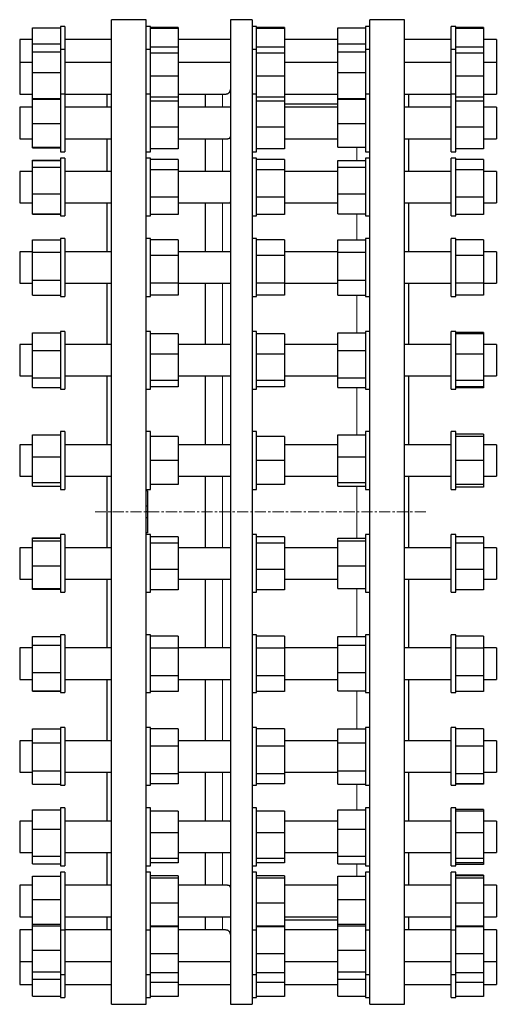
# Model space of a CAD drawing. Header units: millimetres. Extents: x 86 to 2098, y 113 to 2091.
# Tile 3 of 3: x 1553 to 2098, y 936 to 2061. Entities that reach past the tile are written whole.
import ezdxf

# ---------------------------------------------------------------- set-up
doc = ezdxf.new("R2010")
doc.units = ezdxf.units.MM
doc.linetypes.add('CENTERX2', pattern=[20.32, 12.7, -2.54, 2.54, -2.54])
doc.layers.add('FORMAT', color=7, linetype='Continuous')

msp = doc.modelspace()

# ---------------------------------------------------------------- linework, layer by layer
at = {"color": 7, "linetype": 'Continuous', "lineweight": 25}
for p, q in [((1697.1, 2060.6), (1657.6, 2060.6)), ((1657.6, 935.6), (1657.6, 2060.6)), ((1697.1, 935.6), (1697.1, 2060.6)), ((1818.5, 2060.6), (1793.5, 2060.6)), ((1793.5, 2060.6), (1793.5, 935.6)), ((1818.5, 2060.6), (1818.5, 935.6)), ((1992.6, 2060.6), (1953.1, 2060.6)), ((1953.1, 1498.1), (1953.1, 2060.6)), ((1992.6, 1498.1), (1992.6, 2060.6)), ((1567.3, 2051.4), (1599.1, 2051.4)), ((1567.3, 2033), (1567.3, 2051.4)), ((1604.1, 2052.8), (1599.1, 2052.8)), ((1599.1, 2052.8), (1599.1, 2026.6)), ((1604.1, 2052.8), (1604.1, 2026.6)), ((1702.1, 2052.8), (1697.1, 2052.8)), ((1702.1, 2052), (1702.1, 2052.8)), ((1702.1, 2026.6), (1702.1, 2052)), ((1733.9, 2051.5), (1702.1, 2051.5)), ((1733.9, 2050.7), (1702.1, 2050.7)), ((1733.9, 2051.5), (1733.9, 2050.7)), ((1733.9, 2050.7), (1733.9, 2029.1)), ((1823.5, 2052.8), (1818.5, 2052.8)), ((1823.5, 2052), (1823.5, 2052.8)), ((1823.5, 2026.6), (1823.5, 2052)), ((1855.3, 2051.5), (1823.5, 2051.5)), ((1855.3, 2050.7), (1823.5, 2050.7)), ((1855.3, 2051.5), (1855.3, 2050.7)), ((1855.3, 2050.7), (1855.3, 2029.1)), ((1916.3, 2033), (1916.3, 2051.4)), ((1916.3, 2051.4), (1948.1, 2051.4)), ((1953.1, 2052.8), (1948.1, 2052.8)), ((1948.1, 2052.8), (1948.1, 2026.6)), ((2051.1, 2052.8), (2046.1, 2052.8)), ((2046.1, 2052), (2046.1, 2052.8)), ((2046.1, 2026.6), (2046.1, 2052)), ((2051.1, 2052), (2051.1, 2052.8)), ((2051.1, 2026.6), (2051.1, 2052)), ((2082.9, 2051.5), (2051.1, 2051.5)), ((2082.9, 2050.7), (2051.1, 2050.7)), ((2082.9, 2051.5), (2082.9, 2050.7)), ((2082.9, 2050.7), (2082.9, 2029.1)), ((1567.3, 2037.8), (1552.6, 2037.8)), ((1552.6, 2037.8), (1552.6, 2036.8)), ((1552.6, 2036.8), (1552.6, 2011.6)), ((1657.6, 2037.8), (1604.1, 2037.8)), ((1793.5, 2037.8), (1733.9, 2037.8)), ((1916.3, 2037.8), (1855.3, 2037.8)), ((2046.1, 2037.8), (1992.6, 2037.8)), ((2097.6, 2037.8), (2082.9, 2037.8)), ((2097.6, 2037.8), (2097.6, 2036.8)), ((2097.6, 2036.8), (2097.6, 2011.6)), ((1567.3, 2023.8), (1567.3, 2033)), ((1567.3, 2033), (1599.1, 2033)), ((1604.1, 2026.6), (1599.1, 2026.6)), ((1599.1, 2026.6), (1599.1, 1975.6)), ((1604.1, 2026.6), (1604.1, 1975.6)), ((1702.1, 2026.6), (1697.1, 2026.6)), ((1733.9, 2029.1), (1702.1, 2029.1)), ((1702.1, 2023.4), (1702.1, 2026.6)), ((1733.9, 2029.1), (1733.9, 2022.2)), ((1823.5, 2026.6), (1818.5, 2026.6)), ((1855.3, 2029.1), (1823.5, 2029.1)), ((1823.5, 2023.4), (1823.5, 2026.6)), ((1855.3, 2029.1), (1855.3, 2022.2)), ((1916.3, 2033), (1948.1, 2033)), ((1916.3, 2023.8), (1916.3, 2033)), ((1953.1, 2026.6), (1948.1, 2026.6)), ((1948.1, 2026.6), (1948.1, 1975.6)), ((2051.1, 2026.6), (2046.1, 2026.6)), ((2046.1, 2023.4), (2046.1, 2026.6)), ((2082.9, 2029.1), (2051.1, 2029.1)), ((2051.1, 2023.4), (2051.1, 2026.6)), ((2082.9, 2029.1), (2082.9, 2022.2)), ((1567.3, 2000.1), (1567.3, 2023.8)), ((1567.3, 2023.8), (1599.1, 2023.8)), ((1702.1, 1975.6), (1702.1, 2023.4)), ((1733.9, 2022.2), (1702.1, 2022.2)), ((1733.9, 2022.2), (1733.9, 1996)), ((1823.5, 1975.6), (1823.5, 2023.4)), ((1855.3, 2022.2), (1823.5, 2022.2)), ((1855.3, 2022.2), (1855.3, 1996)), ((1916.3, 2023.8), (1948.1, 2023.8)), ((1916.3, 2000.1), (1916.3, 2023.8)), ((2046.1, 1975.6), (2046.1, 2023.4)), ((2051.1, 1975.6), (2051.1, 2023.4)), ((2082.9, 2022.2), (2051.1, 2022.2)), ((2082.9, 2022.2), (2082.9, 1996)), ((1567.3, 2011.6), (1552.6, 2011.6)), ((1552.6, 2011.6), (1552.6, 2008.9)), ((1552.6, 2008.9), (1552.6, 1975.6)), ((1657.6, 2011.6), (1604.1, 2011.6)), ((1793.5, 2011.6), (1733.9, 2011.6)), ((1916.3, 2011.6), (1855.3, 2011.6)), ((2046.1, 2011.6), (1992.6, 2011.6)), ((2097.6, 2011.6), (2082.9, 2011.6)), ((2097.6, 2011.6), (2097.6, 2008.9)), ((2097.6, 2008.9), (2097.6, 1975.6)), ((1567.3, 2000.1), (1599.1, 2000.1)), ((1567.3, 1970.4), (1567.3, 2000.1)), ((1733.9, 1996), (1702.1, 1996)), ((1733.9, 1996), (1733.9, 1972.2)), ((1855.3, 1996), (1823.5, 1996)), ((1855.3, 1996), (1855.3, 1972.2)), ((1916.3, 1970.4), (1916.3, 2000.1)), ((1916.3, 2000.1), (1948.1, 2000.1)), ((2082.9, 1996), (2051.1, 1996)), ((2082.9, 1996), (2082.9, 1972.2)), ((1552.6, 1975.6), (1567.3, 1975.6)), ((1567.3, 1970.4), (1599.1, 1970.4)), ((1567.3, 1969.8), (1567.3, 1970.4)), ((1567.3, 1969.8), (1599.1, 1969.8)), ((1567.3, 1942), (1567.3, 1969.8)), ((1604.1, 1975.6), (1599.1, 1975.6)), ((1599.1, 1975.6), (1599.1, 1913.7)), ((1604.1, 1975.6), (1657.6, 1975.6)), ((1604.1, 1975.6), (1604.1, 1913.7)), ((1652.6, 1960.6), (1652.6, 1975.6)), ((1702.1, 1975.6), (1697.1, 1975.6)), ((1702.1, 1968.4), (1702.1, 1975.6)), ((1733.9, 1972.2), (1702.1, 1972.2)), ((1733.9, 1975.6), (1787.4, 1975.6)), ((1733.9, 1972.2), (1733.9, 1967.4)), ((1764.5, 1975.6), (1764.5, 1960.6)), ((1823.5, 1975.6), (1818.5, 1975.6)), ((1823.5, 1968.4), (1823.5, 1975.6)), ((1855.3, 1972.2), (1823.5, 1972.2)), ((1855.3, 1975.6), (1916.3, 1975.6)), ((1855.3, 1972.2), (1855.3, 1967.4)), ((1916.3, 1970.4), (1948.1, 1970.4)), ((1916.3, 1969.8), (1916.3, 1970.4)), ((1916.3, 1969.8), (1948.1, 1969.8)), ((1916.3, 1942), (1916.3, 1969.8)), ((1953.1, 1975.6), (1948.1, 1975.6)), ((1948.1, 1975.6), (1948.1, 1913.7)), ((1992.6, 1975.6), (2046.1, 1975.6)), ((1997.6, 1960.6), (1997.6, 1975.6)), ((2051.1, 1975.6), (2046.1, 1975.6)), ((2046.1, 1968.4), (2046.1, 1975.6)), ((2051.1, 1968.4), (2051.1, 1975.6)), ((2082.9, 1972.2), (2051.1, 1972.2)), ((2082.9, 1975.6), (2097.6, 1975.6)), ((2082.9, 1972.2), (2082.9, 1967.4)), ((1567.3, 1960.6), (1552.6, 1960.6)), ((1552.6, 1960.6), (1552.6, 1955.3)), ((1657.6, 1960.6), (1604.1, 1960.6)), ((1702.1, 1909.6), (1702.1, 1968.4)), ((1733.9, 1967.4), (1702.1, 1967.4)), ((1733.9, 1967.4), (1733.9, 1937.9)), ((1793.5, 1960.6), (1733.9, 1960.6)), ((1823.5, 1909.6), (1823.5, 1968.4)), ((1855.3, 1967.4), (1823.5, 1967.4)), ((1855.3, 1967.4), (1855.3, 1937.9)), ((1916.3, 1964.1), (1855.3, 1964.1)), ((1916.3, 1960.6), (1855.3, 1960.6)), ((2046.1, 1960.6), (1992.6, 1960.6)), ((2046.1, 1909.6), (2046.1, 1968.4)), ((2051.1, 1909.6), (2051.1, 1968.4)), ((2082.9, 1967.4), (2051.1, 1967.4)), ((2082.9, 1967.4), (2082.9, 1937.9)), ((2097.6, 1960.6), (2082.9, 1960.6)), ((2097.6, 1960.6), (2097.6, 1955.3)), ((1552.6, 1955.3), (1552.6, 1924.6)), ((2097.6, 1955.3), (2097.6, 1924.6)), ((1567.3, 1942), (1599.1, 1942)), ((1567.3, 1914.8), (1567.3, 1942)), ((1733.9, 1937.9), (1702.1, 1937.9)), ((1733.9, 1937.9), (1733.9, 1913.1)), ((1855.3, 1937.9), (1823.5, 1937.9)), ((1855.3, 1937.9), (1855.3, 1913.1)), ((1916.3, 1942), (1948.1, 1942)), ((1916.3, 1914.8), (1916.3, 1942)), ((2082.9, 1937.9), (2051.1, 1937.9)), ((2082.9, 1937.9), (2082.9, 1913.1)), ((1552.6, 1924.6), (1567.3, 1924.6)), ((1604.1, 1924.6), (1657.6, 1924.6)), ((1652.6, 1887.3), (1652.6, 1924.6)), ((1733.9, 1924.6), (1790.2, 1924.6)), ((1764.5, 1924.6), (1764.5, 1887.3)), ((1855.3, 1924.6), (1916.3, 1924.6)), ((1992.6, 1924.6), (2046.1, 1924.6)), ((1997.6, 1887.3), (1997.6, 1924.6)), ((2082.9, 1924.6), (2097.6, 1924.6)), ((1567.3, 1914.8), (1599.1, 1914.8)), ((1567.3, 1914.3), (1567.3, 1914.8)), ((1567.3, 1914.3), (1599.1, 1914.3)), ((1599.1, 1913.7), (1599.1, 1909.6)), ((1604.1, 1913.7), (1604.1, 1909.6)), ((1733.9, 1913.1), (1702.1, 1913.1)), ((1855.3, 1913.1), (1823.5, 1913.1)), ((1916.3, 1914.8), (1948.1, 1914.8)), ((1948.1, 1913.7), (1948.1, 1909.6)), ((2082.9, 1913.1), (2051.1, 1913.1)), ((1599.1, 1909.6), (1604.1, 1909.6)), ((1604.1, 1902.3), (1599.1, 1902.3)), ((1599.1, 1902.3), (1599.1, 1837.6)), ((1604.1, 1902.3), (1604.1, 1837.6)), ((1697.1, 1909.6), (1702.1, 1909.6)), ((1702.1, 1902.3), (1697.1, 1902.3)), ((1702.1, 1889.9), (1702.1, 1902.3)), ((1818.5, 1909.6), (1823.5, 1909.6)), ((1823.5, 1902.3), (1818.5, 1902.3)), ((1823.5, 1889.9), (1823.5, 1902.3)), ((1948.1, 1909.6), (1953.1, 1909.6)), ((1953.1, 1902.3), (1948.1, 1902.3)), ((1948.1, 1902.3), (1948.1, 1837.6)), ((2046.1, 1909.6), (2051.1, 1909.6)), ((2051.1, 1902.3), (2046.1, 1902.3)), ((2046.1, 1889.9), (2046.1, 1902.3)), ((2051.1, 1889.9), (2051.1, 1902.3)), ((1567.3, 1899.8), (1567.3, 1900.1)), ((1567.3, 1900.1), (1599.1, 1900.1)), ((1567.3, 1899.8), (1599.1, 1899.8)), ((1567.3, 1892.2), (1567.3, 1899.8)), ((1567.3, 1861.7), (1567.3, 1892.2)), ((1567.3, 1892.2), (1599.1, 1892.2)), ((1733.9, 1900.7), (1702.1, 1900.7)), ((1733.9, 1900.7), (1733.9, 1889.1)), ((1855.3, 1900.7), (1823.5, 1900.7)), ((1855.3, 1900.7), (1855.3, 1889.1)), ((1916.3, 1899.8), (1948.1, 1899.8)), ((1916.3, 1892.2), (1916.3, 1899.8)), ((1916.3, 1892.2), (1948.1, 1892.2)), ((1916.3, 1861.7), (1916.3, 1892.2)), ((2082.9, 1900.7), (2051.1, 1900.7)), ((2082.9, 1900.7), (2082.9, 1889.1)), ((1567.3, 1887.3), (1552.6, 1887.3)), ((1552.6, 1887.3), (1552.6, 1878.9)), ((1552.6, 1878.9), (1552.6, 1851.3)), ((1657.6, 1887.3), (1604.1, 1887.3)), ((1702.1, 1836.3), (1702.1, 1889.9)), ((1733.9, 1889.1), (1702.1, 1889.1)), ((1733.9, 1889.1), (1733.9, 1857.7)), ((1793.5, 1887.3), (1733.9, 1887.3)), ((1823.5, 1836.3), (1823.5, 1889.9)), ((1855.3, 1889.1), (1823.5, 1889.1)), ((1855.3, 1889.1), (1855.3, 1857.7)), ((1916.3, 1887.3), (1855.3, 1887.3)), ((2046.1, 1887.3), (1992.6, 1887.3)), ((2046.1, 1836.3), (2046.1, 1889.9)), ((2051.1, 1836.3), (2051.1, 1889.9)), ((2082.9, 1889.1), (2051.1, 1889.1)), ((2082.9, 1889.1), (2082.9, 1857.7)), ((2097.6, 1887.3), (2082.9, 1887.3)), ((2097.6, 1887.3), (2097.6, 1878.9)), ((2097.6, 1878.9), (2097.6, 1851.3)), ((1567.3, 1861.7), (1599.1, 1861.7)), ((1567.3, 1838.8), (1567.3, 1861.7)), ((1733.9, 1857.7), (1702.1, 1857.7)), ((1733.9, 1857.7), (1733.9, 1837.9)), ((1855.3, 1857.7), (1823.5, 1857.7)), ((1855.3, 1857.7), (1855.3, 1837.9)), ((1916.3, 1861.7), (1948.1, 1861.7)), ((1916.3, 1838.8), (1916.3, 1861.7)), ((2082.9, 1857.7), (2051.1, 1857.7)), ((2082.9, 1857.7), (2082.9, 1837.9)), ((1552.6, 1851.3), (1567.3, 1851.3)), ((1604.1, 1851.3), (1657.6, 1851.3)), ((1652.6, 1795.4), (1652.6, 1851.3)), ((1733.9, 1851.3), (1792.3, 1851.3)), ((1764.5, 1851.3), (1764.5, 1795.4)), ((1855.3, 1851.3), (1916.3, 1851.3)), ((1992.6, 1851.3), (2046.1, 1851.3)), ((1997.6, 1795.4), (1997.6, 1851.3)), ((2082.9, 1851.3), (2097.6, 1851.3)), ((1567.3, 1838.8), (1599.1, 1838.8)), ((1567.3, 1838.5), (1567.3, 1838.8)), ((1567.3, 1838.5), (1599.1, 1838.5)), ((1599.1, 1837.6), (1599.1, 1836.3)), ((1599.1, 1836.3), (1604.1, 1836.3)), ((1604.1, 1837.6), (1604.1, 1836.3)), ((1697.1, 1836.3), (1702.1, 1836.3)), ((1733.9, 1837.9), (1702.1, 1837.9)), ((1818.5, 1836.3), (1823.5, 1836.3)), ((1855.3, 1837.9), (1823.5, 1837.9)), ((1916.3, 1838.8), (1948.1, 1838.8)), ((1948.1, 1837.6), (1948.1, 1836.3)), ((1948.1, 1836.3), (1953.1, 1836.3)), ((2046.1, 1836.3), (2051.1, 1836.3)), ((2082.9, 1837.9), (2051.1, 1837.9)), ((1567.3, 1809.1), (1599.1, 1809.1)), ((1567.3, 1794.8), (1567.3, 1809.1)), ((1567.3, 1809.1), (1599.1, 1809.1)), ((1567.3, 1809.1), (1567.3, 1809.1)), ((1604.1, 1810.4), (1599.1, 1810.4)), ((1599.1, 1810.4), (1599.1, 1744.5)), ((1604.1, 1810.4), (1604.1, 1744.5)), ((1702.1, 1810.4), (1697.1, 1810.4)), ((1702.1, 1791.7), (1702.1, 1810.4)), ((1733.9, 1809.1), (1702.1, 1809.1)), ((1733.9, 1809.1), (1733.9, 1791.2)), ((1823.5, 1810.4), (1818.5, 1810.4)), ((1823.5, 1791.7), (1823.5, 1810.4)), ((1855.3, 1809.1), (1823.5, 1809.1)), ((1855.3, 1809.1), (1855.3, 1791.2)), ((1916.3, 1809.1), (1948.1, 1809.1)), ((1916.3, 1794.8), (1916.3, 1809.1)), ((1953.1, 1810.4), (1948.1, 1810.4)), ((1948.1, 1810.4), (1948.1, 1744.5)), ((2051.1, 1810.4), (2046.1, 1810.4)), ((2046.1, 1791.7), (2046.1, 1810.4)), ((2051.1, 1791.7), (2051.1, 1810.4)), ((2082.9, 1809.1), (2051.1, 1809.1)), ((2082.9, 1809.1), (2082.9, 1791.2)), ((1567.3, 1795.4), (1552.6, 1795.4)), ((1552.6, 1795.4), (1552.6, 1783.3)), ((1567.3, 1794.8), (1599.1, 1794.8)), ((1567.3, 1763.1), (1567.3, 1794.8)), ((1657.6, 1795.4), (1604.1, 1795.4)), ((1702.1, 1744.4), (1702.1, 1791.7)), ((1733.9, 1791.2), (1702.1, 1791.2)), ((1793.5, 1795.4), (1733.9, 1795.4)), ((1733.9, 1791.2), (1733.9, 1759.5)), ((1823.5, 1744.4), (1823.5, 1791.7)), ((1855.3, 1791.2), (1823.5, 1791.2)), ((1916.3, 1795.4), (1855.3, 1795.4)), ((1855.3, 1791.2), (1855.3, 1759.5)), ((1916.3, 1794.8), (1948.1, 1794.8)), ((1916.3, 1763.1), (1916.3, 1794.8)), ((2046.1, 1795.4), (1992.6, 1795.4)), ((2046.1, 1744.4), (2046.1, 1791.7)), ((2051.1, 1744.4), (2051.1, 1791.7)), ((2082.9, 1791.2), (2051.1, 1791.2)), ((2097.6, 1795.4), (2082.9, 1795.4)), ((2082.9, 1791.2), (2082.9, 1759.5)), ((2097.6, 1795.4), (2097.6, 1783.3)), ((1552.6, 1783.3), (1552.6, 1759.4)), ((2097.6, 1783.3), (2097.6, 1759.4)), ((1552.6, 1759.4), (1567.3, 1759.4)), ((1567.3, 1763.1), (1599.1, 1763.1)), ((1567.3, 1745.7), (1567.3, 1763.1)), ((1604.1, 1759.4), (1657.6, 1759.4)), ((1652.6, 1689.5), (1652.6, 1759.4)), ((1733.9, 1759.5), (1702.1, 1759.5)), ((1733.9, 1759.5), (1733.9, 1745.7)), ((1733.9, 1759.4), (1793.4, 1759.4)), ((1764.5, 1759.4), (1764.5, 1689.5)), ((1855.3, 1759.5), (1823.5, 1759.5)), ((1855.3, 1759.5), (1855.3, 1745.7)), ((1855.3, 1759.4), (1916.3, 1759.4)), ((1916.3, 1763.1), (1948.1, 1763.1)), ((1916.3, 1745.7), (1916.3, 1763.1)), ((1992.6, 1759.4), (2046.1, 1759.4)), ((1997.6, 1689.5), (1997.6, 1759.4)), ((2082.9, 1759.5), (2051.1, 1759.5)), ((2082.9, 1759.5), (2082.9, 1745.7)), ((2082.9, 1759.4), (2097.6, 1759.4)), ((1567.3, 1745.7), (1599.1, 1745.7)), ((1567.3, 1745.7), (1599.1, 1745.7)), ((1567.3, 1745.7), (1567.3, 1745.7)), ((1599.1, 1744.5), (1599.1, 1744.4)), ((1599.1, 1744.4), (1604.1, 1744.4)), ((1604.1, 1744.5), (1604.1, 1744.4)), ((1697.1, 1744.4), (1702.1, 1744.4)), ((1733.9, 1745.7), (1702.1, 1745.7)), ((1818.5, 1744.4), (1823.5, 1744.4)), ((1855.3, 1745.7), (1823.5, 1745.7)), ((1916.3, 1745.7), (1948.1, 1745.7)), ((1948.1, 1744.5), (1948.1, 1744.4)), ((1948.1, 1744.4), (1953.1, 1744.4)), ((2046.1, 1744.4), (2051.1, 1744.4)), ((2082.9, 1745.7), (2051.1, 1745.7)), ((1567.3, 1682.6), (1567.3, 1702.8)), ((1567.3, 1702.8), (1599.1, 1702.8)), ((1604.1, 1704.5), (1599.1, 1704.5)), ((1599.1, 1704.5), (1599.1, 1638.5)), ((1604.1, 1704.5), (1604.1, 1638.5)), ((1702.1, 1704.5), (1697.1, 1704.5)), ((1702.1, 1678.8), (1702.1, 1704.5)), ((1733.9, 1701.8), (1702.1, 1701.8)), ((1733.9, 1701.8), (1733.9, 1678.5)), ((1823.5, 1704.5), (1818.5, 1704.5)), ((1823.5, 1678.8), (1823.5, 1704.5)), ((1855.3, 1701.8), (1823.5, 1701.8)), ((1855.3, 1701.8), (1855.3, 1678.5)), ((1916.3, 1702.8), (1948.1, 1702.8)), ((1916.3, 1682.6), (1916.3, 1702.8)), ((1953.1, 1704.5), (1948.1, 1704.5)), ((1948.1, 1704.5), (1948.1, 1638.5)), ((2051.1, 1704.5), (2046.1, 1704.5)), ((2046.1, 1678.8), (2046.1, 1704.5)), ((2051.1, 1678.8), (2051.1, 1704.5)), ((2082.9, 1703.1), (2051.1, 1703.1)), ((2082.9, 1701.8), (2051.1, 1701.8)), ((2082.9, 1703.1), (2082.9, 1701.8)), ((2082.9, 1701.8), (2082.9, 1678.5)), ((1567.3, 1689.5), (1552.6, 1689.5)), ((1552.6, 1689.5), (1552.6, 1673.5)), ((1657.6, 1689.5), (1604.1, 1689.5)), ((1793.5, 1689.5), (1733.9, 1689.5)), ((1916.3, 1689.5), (1855.3, 1689.5)), ((2046.1, 1689.5), (1992.6, 1689.5)), ((2097.6, 1689.5), (2082.9, 1689.5)), ((2097.6, 1689.5), (2097.6, 1673.5)), ((1567.3, 1682.6), (1599.1, 1682.6)), ((1567.3, 1651.2), (1567.3, 1682.6)), ((1702.1, 1638.5), (1702.1, 1678.8)), ((1733.9, 1678.5), (1702.1, 1678.5)), ((1733.9, 1678.5), (1733.9, 1648.2)), ((1823.5, 1638.5), (1823.5, 1678.8)), ((1855.3, 1678.5), (1823.5, 1678.5)), ((1855.3, 1678.5), (1855.3, 1648.2)), ((1916.3, 1651.2), (1916.3, 1682.6)), ((1916.3, 1682.6), (1948.1, 1682.6)), ((2046.1, 1638.5), (2046.1, 1678.8)), ((2051.1, 1638.5), (2051.1, 1678.8)), ((2082.9, 1678.5), (2051.1, 1678.5)), ((2082.9, 1678.5), (2082.9, 1648.2)), ((1552.6, 1673.5), (1552.6, 1653.5)), ((2097.6, 1673.5), (2097.6, 1653.5)), ((1552.6, 1653.5), (1567.3, 1653.5)), ((1567.3, 1651.2), (1599.1, 1651.2)), ((1567.3, 1640.2), (1567.3, 1651.2)), ((1604.1, 1653.5), (1657.6, 1653.5)), ((1652.6, 1574.9), (1652.6, 1653.5)), ((1733.9, 1648.2), (1702.1, 1648.2)), ((1733.9, 1653.5), (1793.5, 1653.5)), ((1733.9, 1648.2), (1733.9, 1641.1)), ((1764.5, 1653.5), (1764.5, 1574.9)), ((1855.3, 1648.2), (1823.5, 1648.2)), ((1855.3, 1653.5), (1916.3, 1653.5)), ((1855.3, 1648.2), (1855.3, 1641.1)), ((1916.3, 1651.2), (1948.1, 1651.2)), ((1916.3, 1640.2), (1916.3, 1651.2)), ((1992.6, 1653.5), (2046.1, 1653.5)), ((1997.6, 1574.9), (1997.6, 1653.5)), ((2082.9, 1648.2), (2051.1, 1648.2)), ((2082.9, 1653.5), (2097.6, 1653.5)), ((2082.9, 1648.2), (2082.9, 1641.1)), ((1567.3, 1640.2), (1599.1, 1640.2)), ((1599.1, 1638.5), (1604.1, 1638.5)), ((1697.1, 1638.5), (1702.1, 1638.5)), ((1733.9, 1641.1), (1702.1, 1641.1)), ((1818.5, 1638.5), (1823.5, 1638.5)), ((1855.3, 1641.1), (1823.5, 1641.1)), ((1916.3, 1640.2), (1948.1, 1640.2)), ((1948.1, 1638.5), (1953.1, 1638.5)), ((2046.1, 1638.5), (2051.1, 1638.5)), ((2082.9, 1641.1), (2051.1, 1641.1)), ((2082.9, 1639.8), (2051.1, 1639.8)), ((2082.9, 1641.1), (2082.9, 1639.8)), ((1604.1, 1589.9), (1599.1, 1589.9)), ((1599.1, 1589.9), (1599.1, 1523.9)), ((1604.1, 1589.9), (1604.1, 1523.9)), ((1702.1, 1589.9), (1697.1, 1589.9)), ((1702.1, 1556.9), (1702.1, 1589.9)), ((1823.5, 1589.9), (1818.5, 1589.9)), ((1823.5, 1556.9), (1823.5, 1589.9)), ((1953.1, 1589.9), (1948.1, 1589.9)), ((1948.1, 1589.9), (1948.1, 1523.9)), ((2051.1, 1589.9), (2046.1, 1589.9)), ((2046.1, 1556.9), (2046.1, 1589.9)), ((2051.1, 1556.9), (2051.1, 1589.9)), ((2082.9, 1587.2), (2051.1, 1587.2)), ((2082.9, 1587.2), (2082.9, 1584.4)), ((1567.3, 1561), (1567.3, 1586.2)), ((1567.3, 1586.2), (1599.1, 1586.2)), ((1733.9, 1584.4), (1702.1, 1584.4)), ((1733.9, 1584.4), (1733.9, 1556.9)), ((1855.3, 1584.4), (1823.5, 1584.4)), ((1855.3, 1584.4), (1855.3, 1556.9)), ((1916.3, 1586.2), (1948.1, 1586.2)), ((1916.3, 1561), (1916.3, 1586.2)), ((2082.9, 1584.4), (2051.1, 1584.4)), ((2082.9, 1584.4), (2082.9, 1556.9)), ((1567.3, 1574.9), (1552.6, 1574.9)), ((1552.6, 1574.9), (1552.6, 1554.8)), ((1657.6, 1574.9), (1604.1, 1574.9)), ((1793.5, 1574.9), (1733.9, 1574.9)), ((1916.3, 1574.9), (1855.3, 1574.9)), ((2046.1, 1574.9), (1992.6, 1574.9)), ((2097.6, 1574.9), (2082.9, 1574.9)), ((2097.6, 1574.9), (2097.6, 1554.8)), ((1552.6, 1554.8), (1552.6, 1538.9)), ((1567.3, 1531.7), (1567.3, 1561)), ((1567.3, 1561), (1599.1, 1561)), ((1702.1, 1523.9), (1702.1, 1556.9)), ((1733.9, 1556.9), (1702.1, 1556.9)), ((1733.9, 1556.9), (1733.9, 1529.4)), ((1823.5, 1523.9), (1823.5, 1556.9)), ((1855.3, 1556.9), (1823.5, 1556.9)), ((1855.3, 1556.9), (1855.3, 1529.4)), ((1916.3, 1531.7), (1916.3, 1561)), ((1916.3, 1561), (1948.1, 1561)), ((2046.1, 1523.9), (2046.1, 1556.9)), ((2051.1, 1523.9), (2051.1, 1556.9)), ((2082.9, 1556.9), (2051.1, 1556.9)), ((2082.9, 1556.9), (2082.9, 1529.4)), ((2097.6, 1554.8), (2097.6, 1538.9)), ((1552.6, 1538.9), (1567.3, 1538.9)), ((1567.3, 1531.7), (1599.1, 1531.7)), ((1567.3, 1527.5), (1567.3, 1531.7)), ((1604.1, 1538.9), (1657.6, 1538.9)), ((1652.6, 1457.3), (1652.6, 1538.9)), ((1733.9, 1538.9), (1793.5, 1538.9)), ((1764.5, 1538.9), (1764.5, 1457.3)), ((1855.3, 1538.9), (1916.3, 1538.9)), ((1916.3, 1531.7), (1948.1, 1531.7)), ((1916.3, 1527.5), (1916.3, 1531.7)), ((1992.6, 1538.9), (2046.1, 1538.9)), ((1997.6, 1498.1), (1997.6, 1538.9)), ((2082.9, 1538.9), (2097.6, 1538.9)), ((1567.3, 1527.5), (1599.1, 1527.5)), ((1599.1, 1523.9), (1604.1, 1523.9)), ((1697.1, 1523.9), (1702.1, 1523.9)), ((1698.6, 1522.1), (1697.1, 1522.1)), ((1698.6, 1522.1), (1698.6, 1504.6)), ((1733.9, 1529.4), (1702.1, 1529.4)), ((1818.5, 1523.9), (1823.5, 1523.9)), ((1855.3, 1529.4), (1823.5, 1529.4)), ((1916.3, 1527.5), (1948.1, 1527.5)), ((1948.1, 1523.9), (1953.1, 1523.9)), ((2046.1, 1523.9), (2051.1, 1523.9)), ((2082.9, 1529.4), (2051.1, 1529.4)), ((2082.9, 1526.5), (2051.1, 1526.5)), ((2082.9, 1529.4), (2082.9, 1526.5)), ((1698.6, 1504.6), (1697.1, 1504.6)), ((1698.6, 1498.1), (1697.1, 1498.1)), ((1698.6, 1504.6), (1698.6, 1498.1)), ((1698.6, 1498.1), (1698.6, 1491.6)), ((1953.1, 935.6), (1953.1, 1498.1)), ((1992.6, 935.6), (1992.6, 1498.1)), ((1997.6, 1457.3), (1997.6, 1498.1)), ((1698.6, 1491.6), (1697.1, 1491.6)), ((1698.6, 1491.6), (1698.6, 1474.1)), ((1698.6, 1474.1), (1697.1, 1474.1)), ((1698.6, 1474.1), (1697.1, 1474.1)), ((1698.6, 1474.1), (1697.1, 1474.1)), ((1698.6, 1474.1), (1697.1, 1474.1)), ((1698.6, 1474.1), (1697.1, 1474.1)), ((1698.6, 1474.1), (1698.6, 1474.1)), ((1698.6, 1474.1), (1698.6, 1474.1)), ((1698.6, 1474.1), (1698.6, 1474.1)), ((1698.6, 1474.1), (1698.6, 1474.1)), ((1567.3, 1468.6), (1599.1, 1468.6)), ((1567.3, 1468.2), (1567.3, 1468.6)), ((1567.3, 1468.2), (1599.1, 1468.2)), ((1567.3, 1465.2), (1567.3, 1468.2)), ((1567.3, 1436.4), (1567.3, 1465.2)), ((1567.3, 1465.2), (1599.1, 1465.2)), ((1604.1, 1472.3), (1599.1, 1472.3)), ((1599.1, 1472.3), (1599.1, 1406.3)), ((1604.1, 1472.3), (1604.1, 1406.3)), ((1702.1, 1472.3), (1697.1, 1472.3)), ((1702.1, 1432), (1702.1, 1472.3)), ((1733.9, 1469.6), (1702.1, 1469.6)), ((1733.9, 1462.6), (1702.1, 1462.6)), ((1733.9, 1469.6), (1733.9, 1462.6)), ((1733.9, 1462.6), (1733.9, 1432.2)), ((1823.5, 1472.3), (1818.5, 1472.3)), ((1823.5, 1432), (1823.5, 1472.3)), ((1855.3, 1469.6), (1823.5, 1469.6)), ((1855.3, 1462.6), (1823.5, 1462.6)), ((1855.3, 1469.6), (1855.3, 1462.6)), ((1855.3, 1462.6), (1855.3, 1432.2)), ((1916.3, 1468.2), (1948.1, 1468.2)), ((1916.3, 1465.2), (1916.3, 1468.2)), ((1916.3, 1436.4), (1916.3, 1465.2)), ((1916.3, 1465.2), (1948.1, 1465.2)), ((1953.1, 1472.3), (1948.1, 1472.3)), ((1948.1, 1472.3), (1948.1, 1406.3)), ((2051.1, 1472.3), (2046.1, 1472.3)), ((2046.1, 1432), (2046.1, 1472.3)), ((2051.1, 1432), (2051.1, 1472.3)), ((2082.9, 1469.6), (2051.1, 1469.6)), ((2082.9, 1462.6), (2051.1, 1462.6)), ((2082.9, 1469.6), (2082.9, 1462.6)), ((2082.9, 1462.6), (2082.9, 1432.2)), ((1567.3, 1457.3), (1552.6, 1457.3)), ((1552.6, 1457.3), (1552.6, 1433.3)), ((1657.6, 1457.3), (1604.1, 1457.3)), ((1793.5, 1457.3), (1733.9, 1457.3)), ((1916.3, 1457.3), (1855.3, 1457.3)), ((2046.1, 1457.3), (1992.6, 1457.3)), ((2097.6, 1457.3), (2082.9, 1457.3)), ((2097.6, 1457.3), (2097.6, 1433.3)), ((1552.6, 1433.3), (1552.6, 1421.3)), ((1567.3, 1410.5), (1567.3, 1436.4)), ((1567.3, 1436.4), (1599.1, 1436.4)), ((1733.9, 1432.2), (1702.1, 1432.2)), ((1702.1, 1406.3), (1702.1, 1432)), ((1733.9, 1432.2), (1733.9, 1409)), ((1855.3, 1432.2), (1823.5, 1432.2)), ((1823.5, 1406.3), (1823.5, 1432)), ((1855.3, 1432.2), (1855.3, 1409)), ((1916.3, 1410.5), (1916.3, 1436.4)), ((1916.3, 1436.4), (1948.1, 1436.4)), ((2046.1, 1406.3), (2046.1, 1432)), ((2082.9, 1432.2), (2051.1, 1432.2)), ((2051.1, 1406.3), (2051.1, 1432)), ((2082.9, 1432.2), (2082.9, 1409)), ((2097.6, 1433.3), (2097.6, 1421.3)), ((1552.6, 1421.3), (1567.3, 1421.3)), ((1604.1, 1421.3), (1657.6, 1421.3)), ((1652.6, 1342.7), (1652.6, 1421.3)), ((1733.9, 1421.3), (1793.5, 1421.3)), ((1764.5, 1421.3), (1764.5, 1342.7)), ((1855.3, 1421.3), (1916.3, 1421.3)), ((1992.6, 1421.3), (2046.1, 1421.3)), ((1997.6, 1342.7), (1997.6, 1421.3)), ((2082.9, 1421.3), (2097.6, 1421.3)), ((1567.3, 1410.5), (1599.1, 1410.5)), ((1567.3, 1410), (1567.3, 1410.5)), ((1567.3, 1410), (1599.1, 1410)), ((1599.1, 1406.3), (1604.1, 1406.3)), ((1697.1, 1406.3), (1702.1, 1406.3)), ((1733.9, 1409), (1702.1, 1409)), ((1818.5, 1406.3), (1823.5, 1406.3)), ((1855.3, 1409), (1823.5, 1409)), ((1916.3, 1410.5), (1948.1, 1410.5)), ((1948.1, 1406.3), (1953.1, 1406.3)), ((2046.1, 1406.3), (2051.1, 1406.3)), ((2082.9, 1409), (2051.1, 1409)), ((1567.3, 1355.8), (1567.3, 1356)), ((1567.3, 1356), (1599.1, 1356)), ((1567.3, 1355.8), (1599.1, 1355.8)), ((1567.3, 1345.9), (1567.3, 1355.8)), ((1604.1, 1357.7), (1599.1, 1357.7)), ((1599.1, 1357.7), (1599.1, 1291.7)), ((1604.1, 1357.7), (1604.1, 1291.7)), ((1702.1, 1357.7), (1697.1, 1357.7)), ((1702.1, 1310.4), (1702.1, 1357.7)), ((1733.9, 1356.4), (1702.1, 1356.4)), ((1733.9, 1356.4), (1733.9, 1342.6)), ((1823.5, 1357.7), (1818.5, 1357.7)), ((1823.5, 1310.4), (1823.5, 1357.7)), ((1855.3, 1356.4), (1823.5, 1356.4)), ((1855.3, 1356.4), (1855.3, 1342.6)), ((1916.3, 1355.8), (1948.1, 1355.8)), ((1916.3, 1345.9), (1916.3, 1355.8)), ((1953.1, 1357.7), (1948.1, 1357.7)), ((1948.1, 1357.7), (1948.1, 1291.7)), ((2051.1, 1357.7), (2046.1, 1357.7)), ((2046.1, 1310.4), (2046.1, 1357.7)), ((2051.1, 1310.4), (2051.1, 1357.7)), ((2082.9, 1356.4), (2051.1, 1356.4)), ((2082.9, 1356.4), (2082.9, 1342.6)), ((1567.3, 1342.7), (1552.6, 1342.7)), ((1552.6, 1342.7), (1552.6, 1315.1)), ((1567.3, 1314.8), (1567.3, 1345.9)), ((1567.3, 1345.9), (1599.1, 1345.9)), ((1657.6, 1342.7), (1604.1, 1342.7)), ((1733.9, 1342.6), (1702.1, 1342.6)), ((1793.5, 1342.7), (1733.9, 1342.7)), ((1733.9, 1342.6), (1733.9, 1310.9)), ((1855.3, 1342.6), (1823.5, 1342.6)), ((1916.3, 1342.7), (1855.3, 1342.7)), ((1855.3, 1342.6), (1855.3, 1310.9)), ((1916.3, 1314.8), (1916.3, 1345.9)), ((1916.3, 1345.9), (1948.1, 1345.9)), ((2046.1, 1342.7), (1992.6, 1342.7)), ((2082.9, 1342.6), (2051.1, 1342.6)), ((2097.6, 1342.7), (2082.9, 1342.7)), ((2082.9, 1342.6), (2082.9, 1310.9)), ((2097.6, 1342.7), (2097.6, 1315.1)), ((1552.6, 1315.1), (1552.6, 1306.7)), ((1552.6, 1306.7), (1567.3, 1306.7)), ((1567.3, 1293.6), (1567.3, 1314.8)), ((1567.3, 1314.8), (1599.1, 1314.8)), ((1604.1, 1306.7), (1657.6, 1306.7)), ((1652.6, 1236.8), (1652.6, 1306.7)), ((1733.9, 1310.9), (1702.1, 1310.9)), ((1702.1, 1291.7), (1702.1, 1310.4)), ((1733.9, 1310.9), (1733.9, 1293)), ((1733.9, 1306.7), (1793.5, 1306.7)), ((1764.5, 1306.7), (1764.5, 1236.8)), ((1855.3, 1310.9), (1823.5, 1310.9)), ((1823.5, 1291.7), (1823.5, 1310.4)), ((1855.3, 1310.9), (1855.3, 1293)), ((1855.3, 1306.7), (1916.3, 1306.7)), ((1916.3, 1293.6), (1916.3, 1314.8)), ((1916.3, 1314.8), (1948.1, 1314.8)), ((1992.6, 1306.7), (2046.1, 1306.7)), ((1997.6, 1236.8), (1997.6, 1306.7)), ((2046.1, 1291.7), (2046.1, 1310.4)), ((2082.9, 1310.9), (2051.1, 1310.9)), ((2051.1, 1291.7), (2051.1, 1310.4)), ((2082.9, 1310.9), (2082.9, 1293)), ((2082.9, 1306.7), (2097.6, 1306.7)), ((2097.6, 1315.1), (2097.6, 1306.7)), ((1567.3, 1293.6), (1599.1, 1293.6)), ((1567.3, 1293.4), (1567.3, 1293.6)), ((1567.3, 1293.4), (1599.1, 1293.4)), ((1599.1, 1291.7), (1604.1, 1291.7)), ((1697.1, 1291.7), (1702.1, 1291.7)), ((1733.9, 1293), (1702.1, 1293)), ((1818.5, 1291.7), (1823.5, 1291.7)), ((1855.3, 1293), (1823.5, 1293)), ((1916.3, 1293.6), (1948.1, 1293.6)), ((1948.1, 1291.7), (1953.1, 1291.7)), ((2046.1, 1291.7), (2051.1, 1291.7)), ((2082.9, 1293), (2051.1, 1293)), ((1567.3, 1250.5), (1599.1, 1250.5)), ((1567.3, 1234.2), (1567.3, 1250.5)), ((1604.1, 1251.8), (1599.1, 1251.8)), ((1599.1, 1251.8), (1599.1, 1185.8)), ((1604.1, 1251.8), (1604.1, 1185.8)), ((1702.1, 1251.8), (1697.1, 1251.8)), ((1702.1, 1198.2), (1702.1, 1251.8)), ((1733.9, 1250.2), (1702.1, 1250.2)), ((1733.9, 1250.2), (1733.9, 1230.4)), ((1823.5, 1251.8), (1818.5, 1251.8)), ((1823.5, 1198.2), (1823.5, 1251.8)), ((1855.3, 1250.2), (1823.5, 1250.2)), ((1855.3, 1250.2), (1855.3, 1230.4)), ((1916.3, 1250.5), (1948.1, 1250.5)), ((1916.3, 1234.2), (1916.3, 1250.5)), ((1953.1, 1251.8), (1948.1, 1251.8)), ((1948.1, 1251.8), (1948.1, 1185.8)), ((2051.1, 1251.8), (2046.1, 1251.8)), ((2046.1, 1198.2), (2046.1, 1251.8)), ((2051.1, 1198.2), (2051.1, 1251.8)), ((2082.9, 1250.4), (2051.1, 1250.4)), ((2082.9, 1250.2), (2051.1, 1250.2)), ((2082.9, 1250.4), (2082.9, 1250.2)), ((2082.9, 1250.2), (2082.9, 1230.4)), ((1567.3, 1236.8), (1552.6, 1236.8)), ((1552.6, 1236.8), (1552.6, 1206)), ((1567.3, 1202.4), (1567.3, 1234.2)), ((1567.3, 1234.2), (1599.1, 1234.2)), ((1657.6, 1236.8), (1604.1, 1236.8)), ((1733.9, 1230.4), (1702.1, 1230.4)), ((1793.4, 1236.8), (1733.9, 1236.8)), ((1733.9, 1230.4), (1733.9, 1199)), ((1855.3, 1230.4), (1823.5, 1230.4)), ((1916.3, 1236.8), (1855.3, 1236.8)), ((1855.3, 1230.4), (1855.3, 1199)), ((1916.3, 1234.2), (1948.1, 1234.2)), ((1916.3, 1202.4), (1916.3, 1234.2)), ((2046.1, 1236.8), (1992.6, 1236.8)), ((2082.9, 1230.4), (2051.1, 1230.4)), ((2097.6, 1236.8), (2082.9, 1236.8)), ((2082.9, 1230.4), (2082.9, 1199)), ((2097.6, 1236.8), (2097.6, 1206)), ((1552.6, 1206), (1552.6, 1200.8)), ((2097.6, 1206), (2097.6, 1200.8)), ((1552.6, 1200.8), (1567.3, 1200.8)), ((1567.3, 1202.4), (1599.1, 1202.4)), ((1567.3, 1187), (1567.3, 1202.4)), ((1604.1, 1200.8), (1657.6, 1200.8)), ((1652.6, 1144.9), (1652.6, 1200.8)), ((1733.9, 1199), (1702.1, 1199)), ((1702.1, 1185.8), (1702.1, 1198.2)), ((1733.9, 1200.8), (1793.5, 1200.8)), ((1733.9, 1199), (1733.9, 1187.4)), ((1764.5, 1200.8), (1764.5, 1144.9)), ((1855.3, 1199), (1823.5, 1199)), ((1823.5, 1185.8), (1823.5, 1198.2)), ((1855.3, 1200.8), (1916.3, 1200.8)), ((1855.3, 1199), (1855.3, 1187.4)), ((1916.3, 1202.4), (1948.1, 1202.4)), ((1916.3, 1187), (1916.3, 1202.4)), ((1992.6, 1200.8), (2046.1, 1200.8)), ((1997.6, 1144.9), (1997.6, 1200.8)), ((2046.1, 1185.8), (2046.1, 1198.2)), ((2082.9, 1199), (2051.1, 1199)), ((2051.1, 1185.8), (2051.1, 1198.2)), ((2082.9, 1200.8), (2097.6, 1200.8)), ((2082.9, 1199), (2082.9, 1187.4)), ((1567.3, 1187), (1599.1, 1187)), ((1599.1, 1185.8), (1604.1, 1185.8)), ((1697.1, 1185.8), (1702.1, 1185.8)), ((1733.9, 1187.4), (1702.1, 1187.4)), ((1818.5, 1185.8), (1823.5, 1185.8)), ((1855.3, 1187.4), (1823.5, 1187.4)), ((1916.3, 1187), (1948.1, 1187)), ((1948.1, 1185.8), (1953.1, 1185.8)), ((2046.1, 1185.8), (2051.1, 1185.8)), ((2082.9, 1187.4), (2051.1, 1187.4)), ((2082.9, 1187.1), (2051.1, 1187.1)), ((2082.9, 1187.4), (2082.9, 1187.1)), ((1604.1, 1159.9), (1599.1, 1159.9)), ((1599.1, 1159.9), (1599.1, 1093.9)), ((1604.1, 1159.9), (1604.1, 1093.9)), ((1702.1, 1159.9), (1697.1, 1159.9)), ((1702.1, 1101.1), (1702.1, 1159.9)), ((1823.5, 1159.9), (1818.5, 1159.9)), ((1823.5, 1101.1), (1823.5, 1159.9)), ((1953.1, 1159.9), (1948.1, 1159.9)), ((1948.1, 1159.9), (1948.1, 1093.9)), ((2051.1, 1159.9), (2046.1, 1159.9)), ((2046.1, 1101.1), (2046.1, 1159.9)), ((2051.1, 1101.1), (2051.1, 1159.9)), ((1567.3, 1157.7), (1599.1, 1157.7)), ((1567.3, 1135.7), (1567.3, 1157.7)), ((1733.9, 1156.4), (1702.1, 1156.4)), ((1733.9, 1156.4), (1733.9, 1131.6)), ((1855.3, 1156.4), (1823.5, 1156.4)), ((1855.3, 1156.4), (1855.3, 1131.6)), ((1916.3, 1157.7), (1948.1, 1157.7)), ((1916.3, 1135.7), (1916.3, 1157.7)), ((2082.9, 1158.3), (2051.1, 1158.3)), ((2082.9, 1156.4), (2051.1, 1156.4)), ((2082.9, 1158.3), (2082.9, 1156.4)), ((2082.9, 1156.4), (2082.9, 1131.6)), ((1567.3, 1144.9), (1552.6, 1144.9)), ((1552.6, 1144.9), (1552.6, 1111.6)), ((1657.6, 1144.9), (1604.1, 1144.9)), ((1792.3, 1144.9), (1733.9, 1144.9)), ((1916.3, 1144.9), (1855.3, 1144.9)), ((2046.1, 1144.9), (1992.6, 1144.9)), ((2097.6, 1144.9), (2082.9, 1144.9)), ((2097.6, 1144.9), (2097.6, 1111.6)), ((1567.3, 1135.7), (1599.1, 1135.7)), ((1567.3, 1104.8), (1567.3, 1135.7)), ((1733.9, 1131.6), (1702.1, 1131.6)), ((1733.9, 1131.6), (1733.9, 1102)), ((1855.3, 1131.6), (1823.5, 1131.6)), ((1855.3, 1131.6), (1855.3, 1102)), ((1916.3, 1135.7), (1948.1, 1135.7)), ((1916.3, 1104.8), (1916.3, 1135.7)), ((2082.9, 1131.6), (2051.1, 1131.6)), ((2082.9, 1131.6), (2082.9, 1102)), ((1552.6, 1111.6), (1552.6, 1108.9)), ((1552.6, 1108.9), (1567.3, 1108.9)), ((1567.3, 1104.8), (1599.1, 1104.8)), ((1567.3, 1096), (1567.3, 1104.8)), ((1604.1, 1108.9), (1657.6, 1108.9)), ((1652.6, 1071.6), (1652.6, 1108.9)), ((1733.9, 1108.9), (1793.5, 1108.9)), ((1764.5, 1108.9), (1764.5, 1071.6)), ((1855.3, 1108.9), (1916.3, 1108.9)), ((1916.3, 1104.8), (1948.1, 1104.8)), ((1916.3, 1096), (1916.3, 1104.8)), ((1992.6, 1108.9), (2046.1, 1108.9)), ((1997.6, 1071.6), (1997.6, 1108.9)), ((2082.9, 1108.9), (2097.6, 1108.9)), ((2097.6, 1111.6), (2097.6, 1108.9)), ((1567.3, 1096), (1599.1, 1096)), ((1599.1, 1093.9), (1604.1, 1093.9)), ((1697.1, 1093.9), (1702.1, 1093.9)), ((1733.9, 1102), (1702.1, 1102)), ((1702.1, 1093.9), (1702.1, 1101.1)), ((1733.9, 1097.3), (1702.1, 1097.3)), ((1733.9, 1102), (1733.9, 1097.3)), ((1818.5, 1093.9), (1823.5, 1093.9)), ((1855.3, 1102), (1823.5, 1102)), ((1823.5, 1093.9), (1823.5, 1101.1)), ((1855.3, 1097.3), (1823.5, 1097.3)), ((1855.3, 1102), (1855.3, 1097.3)), ((1916.3, 1096), (1948.1, 1096)), ((1948.1, 1093.9), (1953.1, 1093.9)), ((2046.1, 1093.9), (2046.1, 1101.1)), ((2046.1, 1093.9), (2051.1, 1093.9)), ((2082.9, 1102), (2051.1, 1102)), ((2051.1, 1093.9), (2051.1, 1101.1)), ((2082.9, 1097.3), (2051.1, 1097.3)), ((2082.9, 1095.5), (2051.1, 1095.5)), ((2082.9, 1102), (2082.9, 1097.3)), ((2082.9, 1097.3), (2082.9, 1095.5)), ((1567.3, 1081.9), (1599.1, 1081.9)), ((1567.3, 1055.4), (1567.3, 1081.9)), ((1604.1, 1086.6), (1599.1, 1086.6)), ((1599.1, 1086.6), (1599.1, 1020.6)), ((1604.1, 1086.6), (1604.1, 1020.6)), ((1702.1, 1086.6), (1697.1, 1086.6)), ((1702.1, 1023.8), (1702.1, 1086.6)), ((1733.9, 1082.2), (1702.1, 1082.2)), ((1733.9, 1082.2), (1733.9, 1079.8)), ((1823.5, 1086.6), (1818.5, 1086.6)), ((1823.5, 1023.8), (1823.5, 1086.6)), ((1855.3, 1082.2), (1823.5, 1082.2)), ((1855.3, 1082.2), (1855.3, 1079.8)), ((1916.3, 1055.4), (1916.3, 1081.9)), ((1916.3, 1081.9), (1948.1, 1081.9)), ((1953.1, 1086.6), (1948.1, 1086.6)), ((1948.1, 1086.6), (1948.1, 1020.6)), ((2051.1, 1086.6), (2046.1, 1086.6)), ((2046.1, 1023.8), (2046.1, 1086.6)), ((2051.1, 1023.8), (2051.1, 1086.6)), ((2082.9, 1083.1), (2051.1, 1083.1)), ((2082.9, 1082.2), (2051.1, 1082.2)), ((2082.9, 1083.1), (2082.9, 1082.2)), ((2082.9, 1082.2), (2082.9, 1079.8)), ((1567.3, 1071.6), (1552.6, 1071.6)), ((1552.6, 1071.6), (1552.6, 1036.6)), ((1657.6, 1071.6), (1604.1, 1071.6)), ((1733.9, 1079.8), (1702.1, 1079.8)), ((1733.9, 1079.8), (1733.9, 1051.2)), ((1790.2, 1071.6), (1733.9, 1071.6)), ((1855.3, 1079.8), (1823.5, 1079.8)), ((1855.3, 1079.8), (1855.3, 1051.2)), ((1916.3, 1071.6), (1855.3, 1071.6)), ((2046.1, 1071.6), (1992.6, 1071.6)), ((2082.9, 1079.8), (2051.1, 1079.8)), ((2082.9, 1079.8), (2082.9, 1051.2)), ((2097.6, 1071.6), (2082.9, 1071.6)), ((2097.6, 1071.6), (2097.6, 1036.6)), ((1567.3, 1055.4), (1599.1, 1055.4)), ((1567.3, 1027), (1567.3, 1055.4)), ((1733.9, 1051.2), (1702.1, 1051.2)), ((1733.9, 1051.2), (1733.9, 1024.9)), ((1855.3, 1051.2), (1823.5, 1051.2)), ((1855.3, 1051.2), (1855.3, 1024.9)), ((1916.3, 1027), (1916.3, 1055.4)), ((1916.3, 1055.4), (1948.1, 1055.4)), ((2082.9, 1051.2), (2051.1, 1051.2)), ((2082.9, 1051.2), (2082.9, 1024.9)), ((1552.6, 1036.6), (1552.6, 1035.6)), ((1552.6, 1035.6), (1567.3, 1035.6)), ((1604.1, 1035.6), (1657.6, 1035.6)), ((1652.6, 1020.5), (1652.6, 1035.6)), ((1733.9, 1035.6), (1793.5, 1035.6)), ((1764.5, 1035.6), (1764.5, 1020.5)), ((1855.3, 1035.6), (1916.3, 1035.6)), ((1992.6, 1035.6), (2046.1, 1035.6)), ((1997.6, 1020.5), (1997.6, 1035.6)), ((2082.9, 1035.6), (2097.6, 1035.6)), ((2097.6, 1036.6), (2097.6, 1035.6)), ((1567.3, 1027), (1599.1, 1027)), ((1567.3, 1025.2), (1567.3, 1027)), ((1567.3, 1025.2), (1599.1, 1025.2)), ((1567.3, 997.3), (1567.3, 1025.2)), ((1733.9, 1024.9), (1702.1, 1024.9)), ((1733.9, 1024.1), (1702.1, 1024.1)), ((1702.1, 1020.6), (1702.1, 1023.8)), ((1733.9, 1024.9), (1733.9, 1024.1)), ((1733.9, 1024.1), (1733.9, 993.2)), ((1855.3, 1024.9), (1823.5, 1024.9)), ((1855.3, 1024.1), (1823.5, 1024.1)), ((1823.5, 1020.6), (1823.5, 1023.8)), ((1855.3, 1032.1), (1916.3, 1032.1)), ((1855.3, 1024.9), (1855.3, 1024.1)), ((1855.3, 1024.1), (1855.3, 993.2)), ((1916.3, 1027), (1948.1, 1027)), ((1916.3, 1025.2), (1916.3, 1027)), ((1916.3, 1025.2), (1948.1, 1025.2)), ((1916.3, 997.3), (1916.3, 1025.2)), ((2046.1, 1020.6), (2046.1, 1023.8)), ((2082.9, 1024.9), (2051.1, 1024.9)), ((2082.9, 1024.1), (2051.1, 1024.1)), ((2051.1, 1020.6), (2051.1, 1023.8)), ((2082.9, 1024.9), (2082.9, 1024.1)), ((2082.9, 1024.1), (2082.9, 993.2)), ((1567.3, 1020.5), (1552.6, 1020.5)), ((1552.6, 1020.5), (1552.6, 984.7)), ((1599.1, 1020.6), (1604.1, 1020.6)), ((1599.1, 1020.6), (1599.1, 969.5)), ((1604.1, 1020.6), (1604.1, 969.5)), ((1657.6, 1020.5), (1604.1, 1020.5)), ((1697.1, 1020.6), (1702.1, 1020.6)), ((1702.1, 970.4), (1702.1, 1020.6)), ((1787.4, 1020.5), (1733.9, 1020.5)), ((1818.5, 1020.6), (1823.5, 1020.6)), ((1823.5, 970.4), (1823.5, 1020.6)), ((1916.3, 1020.5), (1855.3, 1020.5)), ((1948.1, 1020.6), (1953.1, 1020.6)), ((1948.1, 1020.6), (1948.1, 969.5)), ((2046.1, 1020.5), (1992.6, 1020.5)), ((2046.1, 1020.6), (2051.1, 1020.6)), ((2046.1, 970.4), (2046.1, 1020.5)), ((2051.1, 970.4), (2051.1, 1020.6)), ((2097.6, 1020.5), (2082.9, 1020.5)), ((2097.6, 1020.5), (2097.6, 984.7)), ((1567.3, 997.3), (1599.1, 997.3)), ((1567.3, 972.8), (1567.3, 997.3)), ((1733.9, 993.2), (1702.1, 993.2)), ((1733.9, 993.2), (1733.9, 971.6)), ((1855.3, 993.2), (1823.5, 993.2)), ((1855.3, 993.2), (1855.3, 971.6)), ((1916.3, 997.3), (1948.1, 997.3)), ((1916.3, 972.8), (1916.3, 997.3)), ((2082.9, 993.2), (2051.1, 993.2)), ((2082.9, 993.2), (2082.9, 971.6)), ((1552.6, 984.7), (1552.6, 984.5)), ((1552.6, 984.5), (1567.3, 984.5)), ((1552.6, 984.5), (1552.6, 958.4)), ((1604.1, 984.5), (1657.6, 984.5)), ((1733.9, 984.5), (1793.5, 984.5)), ((1855.3, 984.5), (1916.3, 984.5)), ((1992.6, 984.5), (2046.1, 984.5)), ((2082.9, 984.5), (2097.6, 984.5)), ((2097.6, 984.7), (2097.6, 984.5)), ((2097.6, 984.5), (2097.6, 958.4)), ((1567.3, 972.8), (1599.1, 972.8)), ((1567.3, 964.3), (1567.3, 972.8)), ((1599.1, 969.5), (1604.1, 969.5)), ((1599.1, 969.5), (1599.1, 943.4)), ((1604.1, 969.5), (1604.1, 943.4)), ((1697.1, 969.5), (1702.1, 969.5)), ((1733.9, 971.6), (1702.1, 971.6)), ((1702.1, 969.5), (1702.1, 970.4)), ((1702.1, 943.4), (1702.1, 969.5)), ((1733.9, 971.6), (1733.9, 960.5)), ((1818.5, 969.5), (1823.5, 969.5)), ((1855.3, 971.6), (1823.5, 971.6)), ((1823.5, 969.5), (1823.5, 970.4)), ((1823.5, 943.4), (1823.5, 969.5)), ((1855.3, 971.6), (1855.3, 960.5)), ((1916.3, 972.8), (1948.1, 972.8)), ((1916.3, 964.3), (1916.3, 972.8)), ((1948.1, 969.5), (1953.1, 969.5)), ((1948.1, 969.5), (1948.1, 943.4)), ((2046.1, 969.5), (2046.1, 970.4)), ((2046.1, 969.5), (2051.1, 969.5)), ((2046.1, 943.4), (2046.1, 969.5)), ((2082.9, 971.6), (2051.1, 971.6)), ((2051.1, 969.5), (2051.1, 970.4)), ((2051.1, 943.4), (2051.1, 969.5)), ((2082.9, 971.6), (2082.9, 960.5)), ((1552.6, 958.4), (1567.3, 958.4)), ((1567.3, 964.3), (1599.1, 964.3)), ((1567.3, 944.9), (1567.3, 964.3)), ((1604.1, 958.4), (1657.6, 958.4)), ((1733.9, 960.5), (1702.1, 960.5)), ((1733.9, 960.5), (1733.9, 944.6)), ((1733.9, 958.4), (1793.5, 958.4)), ((1855.3, 960.5), (1823.5, 960.5)), ((1855.3, 960.5), (1855.3, 944.6)), ((1855.3, 958.4), (1916.3, 958.4)), ((1916.3, 964.3), (1948.1, 964.3)), ((1916.3, 944.9), (1916.3, 964.3)), ((1992.6, 958.4), (2046.1, 958.4)), ((2082.9, 960.5), (2051.1, 960.5)), ((2082.9, 960.5), (2082.9, 944.6)), ((2082.9, 958.4), (2097.6, 958.4)), ((1567.3, 944.9), (1599.1, 944.9)), ((1567.3, 944.8), (1567.3, 944.9)), ((1567.3, 944.8), (1599.1, 944.8)), ((1599.1, 943.4), (1604.1, 943.4)), ((1657.6, 935.6), (1697.1, 935.6)), ((1697.1, 943.4), (1702.1, 943.4)), ((1733.9, 944.6), (1702.1, 944.6)), ((1793.5, 935.6), (1818.5, 935.6)), ((1818.5, 943.4), (1823.5, 943.4)), ((1855.3, 944.6), (1823.5, 944.6)), ((1916.3, 944.9), (1948.1, 944.9)), ((1916.3, 944.8), (1916.3, 944.9)), ((1916.3, 944.8), (1948.1, 944.8)), ((1948.1, 943.4), (1953.1, 943.4)), ((1953.1, 935.6), (1992.6, 935.6)), ((2046.1, 943.4), (2051.1, 943.4)), ((2082.9, 944.6), (2051.1, 944.6))]:
    msp.add_line(p, q, dxfattribs=at)
at = {"color": 8, "linetype": 'Continuous', "lineweight": 18}
for p, q in [((1784.4, 1960.6), (1784.4, 1975.6)), ((1784.4, 1887.3), (1784.4, 1924.6)), ((1938.1, 1899.8), (1938.1, 1914.8)), ((1784.4, 1795.4), (1784.4, 1851.3)), ((1938.1, 1809.1), (1938.1, 1838.8)), ((1784.4, 1689.5), (1784.4, 1759.4)), ((1938.1, 1702.8), (1938.1, 1745.7)), ((1784.4, 1574.9), (1784.4, 1653.5)), ((1938.1, 1586.2), (1938.1, 1640.2)), ((1784.4, 1457.3), (1784.4, 1538.9)), ((1938.1, 1498.1), (1938.1, 1527.5)), ((1938.1, 1468.2), (1938.1, 1498.1)), ((1784.4, 1342.7), (1784.4, 1421.3)), ((1938.1, 1355.8), (1938.1, 1410.5)), ((1784.4, 1236.8), (1784.4, 1306.7)), ((1938.1, 1250.5), (1938.1, 1293.6)), ((1784.4, 1144.9), (1784.4, 1200.8)), ((1938.1, 1157.7), (1938.1, 1187)), ((1784.4, 1071.6), (1784.4, 1108.9)), ((1938.1, 1081.9), (1938.1, 1096)), ((1784.4, 1020.5), (1784.4, 1035.6))]:
    msp.add_line(p, q, dxfattribs=at)
at = {"color": 7, "linetype": 'Continuous', "lineweight": 25}
for points, knots in [([(1787.4, 1975.6), (1787.6, 1975.6), (1788.2, 1975.6), (1789.1, 1975.7), (1790, 1976), (1790.8, 1976.3), (1791.4, 1976.6), (1792, 1977.1), (1792.5, 1977.6), (1792.9, 1978.2), (1793.1, 1978.7), (1793.3, 1979.3), (1793.5, 1979.9), (1793.5, 1980.5), (1793.5, 1980.7)], [0, 0, 0, 0, 0.054647, 0.174701, 0.294741, 0.384057, 0.47336, 0.564932, 0.656481, 0.721636, 0.786781, 0.853654, 0.920514, 1, 1, 1, 1]), ([(1790.2, 1924.6), (1790.4, 1924.6), (1790.8, 1924.6), (1791.4, 1924.7), (1792, 1924.9), (1792.5, 1925.2), (1792.9, 1925.5), (1793.1, 1925.8), (1793.3, 1926.2), (1793.5, 1926.7), (1793.5, 1927), (1793.5, 1927.3)], [0, 0, 0, 0, 0.095873, 0.226959, 0.361375, 0.495758, 0.591396, 0.687021, 0.785182, 0.883324, 1, 1, 1, 1]), ([(1792.3, 1851.3), (1792.3, 1851.3), (1792.5, 1851.3), (1792.8, 1851.4), (1793.2, 1851.5), (1793.4, 1851.8), (1793.5, 1852), (1793.5, 1852.2), (1793.5, 1852.3)], [0, 0, 0, 0, 0.028326, 0.240059, 0.556131, 0.718342, 0.880525, 1, 1, 1, 1]), ([(1793.4, 1759.4), (1793.4, 1759.4), (1793.4, 1759.4), (1793.5, 1759.4), (1793.5, 1759.5), (1793.5, 1759.5)], [0, 0, 0, 0, 0.061298, 0.601818, 1, 1, 1, 1]), ([(1793.5, 1236.7), (1793.5, 1236.7), (1793.5, 1236.8), (1793.4, 1236.8), (1793.4, 1236.8)], [0, 0, 0, 0, 0.682367, 1, 1, 1, 1]), ([(1793.5, 1143.9), (1793.5, 1144), (1793.5, 1144.3), (1793.3, 1144.5), (1793.1, 1144.7), (1792.9, 1144.8), (1792.6, 1144.8), (1792.4, 1144.8), (1792.3, 1144.8)], [0, 0, 0, 0, 0.204661, 0.372204, 0.539776, 0.712121, 0.884492, 1, 1, 1, 1]), ([(1793.5, 1068.9), (1793.5, 1069.1), (1793.5, 1069.5), (1793.3, 1070), (1793.1, 1070.3), (1792.9, 1070.7), (1792.5, 1071), (1792, 1071.2), (1791.4, 1071.4), (1790.8, 1071.5), (1790.4, 1071.5), (1790.2, 1071.5)], [0, 0, 0, 0, 0.116674, 0.212188, 0.307719, 0.40597, 0.504236, 0.635144, 0.766082, 0.900641, 1, 1, 1, 1]), ([(1793.5, 1015.4), (1793.5, 1015.7), (1793.5, 1016.2), (1793.3, 1016.9), (1793.1, 1017.5), (1792.9, 1018), (1792.5, 1018.5), (1792, 1019), (1791.4, 1019.5), (1790.8, 1019.9), (1790, 1020.2), (1789.1, 1020.4), (1788.2, 1020.5), (1787.6, 1020.5), (1787.4, 1020.5)], [0, 0, 0, 0, 0.079485, 0.144554, 0.209635, 0.27657, 0.343514, 0.432696, 0.521899, 0.613567, 0.70525, 0.821634, 0.938031, 1, 1, 1, 1])]:
    msp.add_open_spline(points, degree=3, knots=knots, dxfattribs=at)
at = {"layer": 'FORMAT', "linetype": 'CENTERX2', "lineweight": 18}
msp.add_line((2017, 1498.1), (1638.9, 1498.1), dxfattribs=at)

doc.saveas('drawing.dxf')
